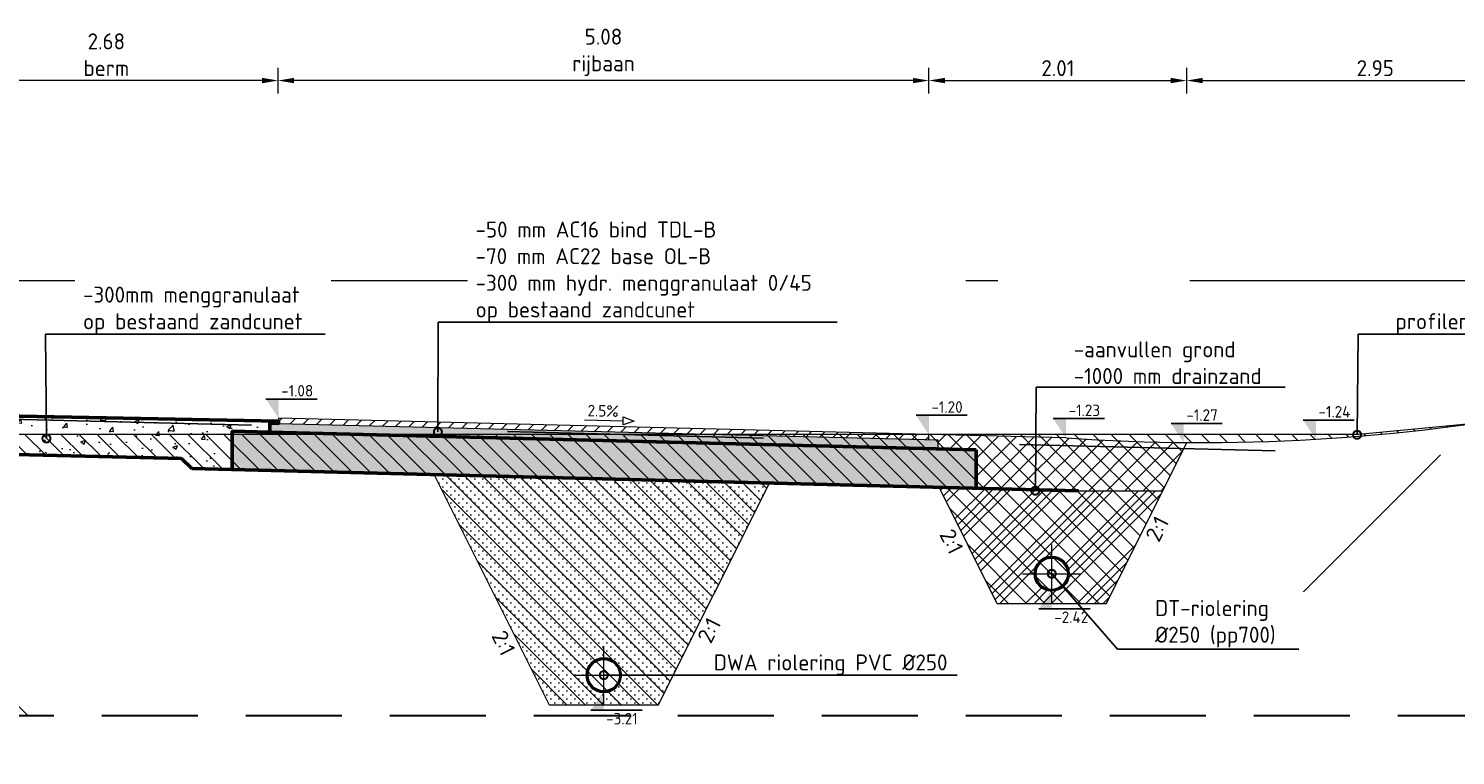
# Model space of a CAD drawing. Header units: metres. Extents: x 240213 to 242719, y 583416 to 583956.
# Tile 18 of 29: x 242682.81 to 242693.95, y 583540.84 to 583546.53. Entities that reach past the tile are written whole.
import ezdxf
from ezdxf import colors
from ezdxf.entities.mleader import LeaderData, LeaderLine
from ezdxf.enums import TextEntityAlignment as Align
from ezdxf.math import Vec2, Vec3

# ---------------------------------------------------------------- set-up
doc = ezdxf.new("R2010")
doc.units = ezdxf.units.M
for name, pattern in [('AL-NAP_LIJN', [15.25, 12, -1.5, 0.25, -1.5]), ('HIDDEN', [0.375, 0.25, -0.125]), ('XX-HART', [13, 4, -2, 1, -2, 4]), ('XX-HIDDEN', [4, 2, -2])]:
    doc.linetypes.add(name, pattern=pattern)
for name, color, linetype, lineweight in [('N-WE-GW-BERM-GD', 90, 'Continuous', 20), ('N-WE-GW-DRAINZAND-AD', 1, 'Continuous', 18), ('N-WE-GW-GROND_AANVULLEN-AD', 1, 'Continuous', 9), ('N-WE-GW-GROND_ONTGRAVEN-AD', 252, 'Continuous', 9), ('N-WE-GW-GROND_ZAND-GD', 50, 'Continuous', 20), ('N-WE-GW-GROND_ZAND_CUNETZAND-AD', 50, 'Continuous', 9), ('N-WE-VH-VERHARDING_ASFALT-GD', 210, 'Continuous', 20), ('N-WE-VH-VERHARDING_ASFALT_DEKLAAG-AD', 7, 'Continuous', 9), ('N-WE-VH-VERHARDING_ASFALT_TUSSENLAAG-AD', 140, 'Continuous', 9), ('N-WE-VH-VERHARDING_FUNDERING-GD', 252, 'Continuous', 50), ('N-WE-VH-VERHARDING_HYDR-MENGGRANULAAT-AD', 7, 'Continuous', 9), ('N-WE-VH-VERHARDING_MENGGRANULAAT-AD', 7, 'Continuous', 9), ('P- Zanddiepte', 52, 'HIDDEN', 30), ('WG-bs-dp-profiellijn', 251, 'Continuous', 0), ('X-XX-AL-HELLING-SD', 7, 'Continuous', 15), ('X-XX-AL-M', 7, 'Continuous', 18), ('X-XX-AL-NAP-G', 7, 'AL-NAP_LIJN', 18), ('X-XX-AL-PEILMAAT-SD @ 0.05', 7, 'Continuous', 25), ('X-XX-AL-T25', 7, 'Continuous', 25)]:
    doc.layers.add(name, color=color, linetype=linetype, lineweight=lineweight)
for name, color, linetype, lineweight, true_color in [('N-WE-GW-BODEM_ZAND-GD', 7, 'XX-HIDDEN', 25, 0xa3a300), ('N-WE-RI-HWA_TRANSPORTLEIDING_PVC-SD', 150, 'Continuous', 30, 0x007fff), ('N-WE-RI-VWA_TRANSPORTLEIDING_PVC-SD', 20, 'Continuous', 30, 0xff3f00)]:
    doc.layers.add(name, color=color, linetype=linetype, lineweight=lineweight, true_color=true_color)
doc.styles.add('NLCS', font='isocpeur.ttf')
doc.styles.add('NLCS-ISO', font='NLCS-ISO.ttf')
doc.styles.add('NLCS-ISO-M50-T25', font='NLCS-ISO.ttf', dxfattribs={"height": 0.125})
doc.dimstyles.new('NLCS-M50-T25-PIJL_L2_H1', dxfattribs={"dimscale": 0.05, "dimtxt": 0.125, "dimasz": 2.5, "dimexe": 2, "dimexo": 2, "dimgap": 0.7, "dimtad": 1, "dimzin": 0, "dimdsep": 46, "dimtxsty": 'NLCS-ISO-M50-T25', "dimcen": 2.5, "dimdle": 2, "dimclrd": 256, "dimclre": 256, "dimclrt": 7, "dimadec": 1, "dimazin": 0, "dimtfac": 1, "dimtmove": 0, "dimatfit": 3, "dimfxl": 2, "dimfxlon": 1, "dimtfillclr": 256, "dimtolj": 1, "dimtzin": 0, "dimlwd": -1, "dimlwe": -1, "dimarcsym": 0})

# ---------------------------------------------------------------- blocks, each defined once
blk = doc.blocks.new('_DotSmall')
at = {"color": 0, "linetype": 'ByBlock', "const_width": 0.5}
blk.add_lwpolyline([(-0.0625, 0, 1), (0.0625, 0, 1)], format="xyb", close=True, dxfattribs=at)
blk = doc.blocks.new('*U88')
h = blk.add_hatch(color=256)
h.dxf.hatch_style = 1
edge = h.paths.add_edge_path()
edge.add_arc((0, 0.125), 0.135, 0, 360)
edge = h.paths.add_edge_path(flags=17)
edge.add_arc((0, 0.125), 0.125, 0, 360)
at = {"color": 1, "linetype": 'XX-HART', "lineweight": 13, "ltscale": 0.2}
for p, q in [((0, -0.1025), (0, 0.3525)), ((-0.2275, 0.125), (0.2275, 0.125))]:
    blk.add_line(p, q, dxfattribs=at)
for radius in [0.135, 0.125]:
    blk.add_circle((0, 0.125), radius)
blk = doc.blocks.new('*U89')
blk.add_lwpolyline([(-7.89, 1.28), (-6.15, 0.65), (-6.15, 1.91)], close=True)
blk.add_lwpolyline([(-0.08, 1.28), (-6.15, 1.28)])
at = {"style": 'NLCS-ISO'}
blk.add_attdef('AFSCHOT', text='', height=1.8, dxfattribs=at).set_placement((-2.98, 1.87), align=Align.CENTER)
blk = doc.blocks.new('*D104')
at = {"layer": 'Defpoints', "color": 0, "transparency": 16777216}
for p in [(242684.756, 583546.12), (242684.756, 583543.48), (242689.84, 583543.353)]:
    blk.add_point(p, dxfattribs=at)
at = {"layer": 'X-XX-AL-M', "transparency": 16777216}
for p, q in [((242684.756, 583546.02), (242684.756, 583546.22)), ((242689.84, 583546.02), (242689.84, 583546.22)), ((242689.715, 583546.12), (242684.881, 583546.12))]:
    blk.add_line(p, q, dxfattribs=at)
for points in [[(242684.881, 583546.141), (242684.881, 583546.099), (242684.756, 583546.12)], [(242689.715, 583546.141), (242689.715, 583546.099), (242689.84, 583546.12)]]:
    blk.add_solid(points, dxfattribs=at)
at = {"layer": 'X-XX-AL-M', "color": 7, "transparency": 16777216, "insert": (242687.298, 583546.34), "char_height": 0.125, "attachment_point": 5, "style": 'NLCS-ISO-M50-T25'}
blk.add_mtext('\\A1;5.08\\Prijbaan', dxfattribs=at)
blk = doc.blocks.new('*D105')
at = {"layer": 'Defpoints', "color": 0, "transparency": 16777216}
for p in [(242682.072, 583546.12), (242682.072, 583543.516), (242684.756, 583543.48)]:
    blk.add_point(p, dxfattribs=at)
at = {"layer": 'X-XX-AL-M', "transparency": 16777216}
for p, q in [((242682.072, 583546.02), (242682.072, 583546.22)), ((242684.756, 583546.02), (242684.756, 583546.22)), ((242684.631, 583546.12), (242682.197, 583546.12))]:
    blk.add_line(p, q, dxfattribs=at)
for points in [[(242682.197, 583546.141), (242682.197, 583546.099), (242682.072, 583546.12)], [(242684.631, 583546.141), (242684.631, 583546.099), (242684.756, 583546.12)]]:
    blk.add_solid(points, dxfattribs=at)
at = {"layer": 'X-XX-AL-M', "color": 7, "transparency": 16777216, "insert": (242683.414, 583546.322), "char_height": 0.125, "attachment_point": 5, "style": 'NLCS-ISO-M50-T25'}
blk.add_mtext('\\A1;2.68\\Pberm', dxfattribs=at)
blk = doc.blocks.new('*D106')
at = {"layer": 'Defpoints', "color": 0, "transparency": 16777216}
for p in [(242691.855, 583546.12), (242689.84, 583543.353), (242691.855, 583543.29)]:
    blk.add_point(p, dxfattribs=at)
at = {"layer": 'X-XX-AL-M', "transparency": 16777216}
for p, q in [((242689.84, 583546.02), (242689.84, 583546.22)), ((242691.855, 583546.02), (242691.855, 583546.22)), ((242689.965, 583546.12), (242691.73, 583546.12))]:
    blk.add_line(p, q, dxfattribs=at)
for points in [[(242689.965, 583546.141), (242689.965, 583546.099), (242689.84, 583546.12)], [(242691.73, 583546.141), (242691.73, 583546.099), (242691.855, 583546.12)]]:
    blk.add_solid(points, dxfattribs=at)
at = {"layer": 'X-XX-AL-M', "color": 7, "transparency": 16777216, "insert": (242690.848, 583546.217), "char_height": 0.125, "attachment_point": 5, "style": 'NLCS-ISO-M50-T25'}
blk.add_mtext('\\A1;2.01', dxfattribs=at)
blk = doc.blocks.new('*D107')
at = {"layer": 'Defpoints', "color": 0, "transparency": 16777216}
for p in [(242694.8, 583546.12), (242694.8, 583543.787), (242691.855, 583543.29)]:
    blk.add_point(p, dxfattribs=at)
at = {"layer": 'X-XX-AL-M', "transparency": 16777216}
for p, q in [((242691.855, 583546.02), (242691.855, 583546.22)), ((242694.8, 583546.02), (242694.8, 583546.22)), ((242691.98, 583546.12), (242694.675, 583546.12))]:
    blk.add_line(p, q, dxfattribs=at)
for points in [[(242691.98, 583546.141), (242691.98, 583546.099), (242691.855, 583546.12)], [(242694.675, 583546.141), (242694.675, 583546.099), (242694.8, 583546.12)]]:
    blk.add_solid(points, dxfattribs=at)
at = {"layer": 'X-XX-AL-M', "color": 7, "transparency": 16777216, "insert": (242693.328, 583546.217), "char_height": 0.125, "attachment_point": 5, "style": 'NLCS-ISO-M50-T25'}
blk.add_mtext('\\A1;2.95', dxfattribs=at)
blk = doc.blocks.new('SAL-PEILMAAT_INFRACAD_H01-SOD')
blk.add_line((-2, 3), (6, 3))
blk.add_solid([(-2, 3), (0, 3), (0, 0)])
at = {"style": 'NLCS-ISO'}
blk.add_attdef('...', (0.4, 3.4), '', height=1.8, dxfattribs=at)

msp = doc.modelspace()

# ---------------------------------------------------------------- hatches: boundary and pattern name
at = {"layer": 'N-WE-GW-DRAINZAND-AD'}
h = msp.add_hatch(dxfattribs=at)
h.set_pattern_fill('ACO-BALLAST_01', color=256, scale=0.05, pattern_type=2)
h.set_pattern_definition([(45, (244031.85453, 578724.6317), (-0.202055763, 0.202055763), []), (45, (244031.92188, 578724.6317), (-0.202055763, 0.202055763), []), (45, (244031.98923, 578724.6317), (-0.202055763, 0.202055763), []), (45, (244032.0566, 578724.6317), (-0.202055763, 0.202055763), [])])
h.paths.add_polyline_path([(242691.667, 583542.914), (242691.01, 583542.914), (242689.92, 583542.941), (242690.325, 583542.131), (242690.375, 583542.03), (242691.225, 583542.03)])
edge = h.paths.add_edge_path(flags=16)
edge.add_arc((242690.8, 583542.265), 0.125, 0, 360)
at = {"layer": 'N-WE-GW-GROND_AANVULLEN-AD'}
h = msp.add_hatch(dxfattribs=at)
h.set_pattern_fill('AGW-WERK_AANVULLEN', color=256, scale=0.02, pattern_type=2)
h.set_pattern_definition([(45, (17321.70104, -512.18726), (-0.070710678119, 0.070710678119), [])])
edge = h.paths.add_edge_path()
edge.add_line((242691.667, 583542.914), (242691.854, 583543.289))
edge.add_arc((242691.941, 583557.751), 14.463, 265.7986, 269.6559, ccw=False)
edge.add_line((242690.882, 583543.327), (242689.84, 583543.353))
edge.add_line((242689.84, 583543.353), (242689.84, 583543.313))
edge.add_line((242689.84, 583543.313), (242689.91, 583543.312))
edge.add_line((242689.91, 583543.312), (242689.91, 583543.242))
edge.add_line((242689.91, 583543.242), (242690.21, 583543.234))
edge.add_line((242690.21, 583543.234), (242690.21, 583542.934))
edge.add_line((242690.21, 583542.934), (242691.01, 583542.914))
edge.add_line((242691.01, 583542.914), (242691.667, 583542.914))
at = {"layer": 'N-WE-GW-GROND_ONTGRAVEN-AD'}
h = msp.add_hatch(dxfattribs=at)
h.set_pattern_fill('AGW-WERK_ONTGRAVEN', color=256, scale=0.02, pattern_type=2)
h.set_pattern_definition([(135, (0, 0), (-0.070710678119, -0.070710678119), [])])
h.paths.add_polyline_path([(242684.398, 583543.357), (242681.741, 583543.357), (242681.731, 583543.221), (242684, 583543.165), (242684.082, 583543.087), (242684.398, 583543.079)])
edge = h.paths.add_edge_path()
edge.add_line((242689.84, 583543.353), (242685.298, 583543.357))
edge.add_line((242685.298, 583543.357), (242684.398, 583543.357))
edge.add_line((242684.398, 583543.357), (242684.398, 583543.079))
edge.add_line((242684.398, 583543.079), (242689.92, 583542.941))
edge.add_line((242689.92, 583542.941), (242690.375, 583542.03))
edge.add_line((242690.375, 583542.03), (242691.225, 583542.03))
edge.add_line((242691.225, 583542.03), (242691.855, 583543.29))
edge.add_arc((242691.938, 583559.384), 16.094, 269.7062, 278.2613)
edge.add_line((242694.25, 583543.457), (242693.2, 583543.357))
edge.add_line((242693.2, 583543.357), (242689.84, 583543.353))
h.paths.add_polyline_path([(242688.594, 583542.974), (242685.974, 583543.04), (242686.875, 583541.237), (242687.725, 583541.237)])
at = {"layer": 'N-WE-GW-GROND_ZAND_CUNETZAND-AD'}
h = msp.add_hatch(dxfattribs=at)
h.set_pattern_fill('AGW-GROND_ZAND_CUNETZAND', color=256, scale=0.05, pattern_type=2)
h.set_pattern_definition([(0, (244031.85453, 578724.631693), (0.03125, 0.03125), [0, -0.0625])])
h.paths.add_polyline_path([(242688.594, 583542.974), (242685.974, 583543.04), (242686.875, 583541.237), (242687.725, 583541.237)])
edge = h.paths.add_edge_path(flags=16)
edge.add_arc((242687.3, 583541.472), 0.125, 0, 360)
at = {"layer": 'N-WE-VH-VERHARDING_ASFALT_DEKLAAG-AD'}
h = msp.add_hatch(dxfattribs=at)
h.set_pattern_fill('AVH-ASFALT_B', color=256, scale=0.05, pattern_type=2)
h.set_pattern_definition([(45, (0, 52.45943), (-0.053033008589, 0.053033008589), [])])
h.paths.add_polyline_path([(242684.76, 583543.48), (242684.759, 583543.44), (242689.84, 583543.313), (242689.84, 583543.353)])
at = {"layer": 'N-WE-VH-VERHARDING_ASFALT_TUSSENLAAG-AD'}
h = msp.add_hatch(dxfattribs=at)
h.set_pattern_fill('AVH-ASFALT_4', color=256, scale=0.05, pattern_type=2)
h.set_pattern_definition([(60, (0, 52.45943), (-0.086602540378, 0.05), [0.05, -0.025, 0.01, -0.025]), (60, (0.05774, 52.45943), (-0.086602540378, 0.05), []), (120, (0, 52.45943), (-0.086602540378, -0.05), []), (120, (-0.05774, 52.45943), (-0.086602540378, -0.05), [0.05, -0.025, 0.01, -0.025])])
h.paths.add_polyline_path([(242684.759, 583543.44), (242684.692, 583543.442), (242684.691, 583543.372), (242689.91, 583543.242), (242689.91, 583543.312)])
at = {"layer": 'N-WE-VH-VERHARDING_HYDR-MENGGRANULAAT-AD'}
h = msp.add_hatch(dxfattribs=at)
h.set_pattern_fill('AVH-FUNDERING_GRANULAAT_MENG_02', color=256, scale=0.05, pattern_type=2)
h.set_pattern_definition([(50, (241742.27887, 579050.24663), (0.215178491, -0.018825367), [0.0225, -0.2475]), (355, (241742.27887, 579050.24663), (-0.041625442, 0.225657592), [0.018, -0.198]), (100.451, (241742.2968, 579050.24506), (0.17355417, 0.206831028), [0.0191221, -0.210343]), (46.1842, (241742.27887, 579050.30663), (0.320172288, -0.049655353), [0.03375, -0.37125]), (96.6356, (241742.30556, 579050.3025), (0.280399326, 0.292234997), [0.0286831, -0.315514]), (351.184, (241742.27887, 579050.30663), (0.280399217, 0.292235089), [0.027, -0.297]), (21, (241742.30887, 579050.29163), (0.17907263, -0.1207856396), [0.0225, -0.2475]), (326, (241742.30887, 579050.29163), (0.072994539, 0.217544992), [0.018, -0.198]), (71.4514, (241742.3238, 579050.28156), (0.252066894, 0.096759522), [0.0191221, -0.210343]), (37.5, (241742.278875, 579050.24663), (0.0036479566, 0.0998681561), [0, -0.1956, 0, -0.201, 0, -0.19875]), (7.5, (241742.27887, 579050.24663), (0.0789208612, 0.1183235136), [0, -0.1146, 0, -0.1911, 0, -0.07575]), (327.5, (241742.211975, 579050.24663), (0.159985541, -0.007019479), [0, -0.075, 0, -0.234, 0, -0.3105]), (317.5, (241742.18197, 579050.24663), (0.174955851, 0.0300314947), [0, -0.0975, 0, -0.1554, 0, -0.2205]), (45, (241742.27887, 579050.24663), (-0.22097087, 0.22097087), [])])
h.paths.add_polyline_path([(242684.398, 583543.379), (242684.398, 583543.079), (242690.21, 583542.934), (242690.21, 583543.234), (242684.8, 583543.369), (242684.691, 583543.372)])
at = {"layer": 'N-WE-VH-VERHARDING_MENGGRANULAAT-AD'}
h = msp.add_hatch(dxfattribs=at)
h.set_pattern_fill('AVH-FUNDERING_GRANULAAT_MENG_01', color=256, scale=0.05, pattern_type=2)
h.set_pattern_definition([(50, (242683.23172, 583544.50852), (0.35863, -0.031376), [0.0375, -0.4125]), (355, (242683.23172, 583544.50852), (-0.069376, 0.376096), [0.03, -0.33]), (100.451, (242683.2616, 583544.5059), (0.289255, 0.34472), [0.03187, -0.35057]), (46.184, (242683.2317, 583544.60852), (0.53362, -0.08276), [0.05625, -0.61875]), (96.636, (242683.2762, 583544.60163), (0.46733, 0.48706), [0.0478, -0.52586]), (351.184, (242683.2317, 583544.6085), (0.46733, 0.48706), [0.045, -0.495]), (21, (242683.28172, 583544.58352), (0.298454, -0.20131), [0.0375, -0.4125]), (326, (242683.28172, 583544.58352), (0.12166, 0.362575), [0.03, -0.33]), (71.451, (242683.3066, 583544.56675), (0.42011, 0.161265), [0.03187, -0.35057]), (37.5, (242683.23172, 583544.50852), (0.00608, 0.166447), [0, -0.326, 0, -0.335, 0, -0.33125]), (7.5, (242683.23172, 583544.50852), (0.131535, 0.197206), [0, -0.191, 0, -0.3185, 0, -0.12625]), (327.5, (242683.12022, 583544.50852), (0.266911, -0.0112774), [0, -0.125, 0, -0.39, 0, -0.5175]), (317.5, (242683.07022, 583544.50852), (0.291593, 0.050052), [0, -0.1625, 0, -0.259, 0, -0.3675])])
h.paths.add_polyline_path([(242684, 583543.165), (242684.082, 583543.087), (242684.398, 583543.079), (242684.398, 583543.379), (242684.691, 583543.372), (242684.692, 583543.442), (242684.759, 583543.44), (242684.76, 583543.458), (242682.197, 583543.507), (242681.754, 583543.539), (242681.731, 583543.221)])

# ---------------------------------------------------------------- linework, layer by layer
at = {"layer": 'N-WE-GW-BERM-GD'}
msp.add_lwpolyline([(242690.912, 583543.327, 0.064596), (242694.8, 583543.557)], format="xyb", dxfattribs=at)
msp.add_lwpolyline([(242690.912, 583543.327), (242689.84, 583543.353)], dxfattribs=at)
at = {"layer": 'N-WE-GW-BODEM_ZAND-GD'}
msp.add_lwpolyline([(242682.8, 583541.157), (242681.531, 583542.426), (242679.7, 583542.426), (242678.551, 583543.576), (242693.837, 583543.193), (242691.8, 583541.157)], dxfattribs=at)
at = {"layer": 'N-WE-GW-GROND_ZAND-GD'}
for points in [[(242691.667, 583542.914), (242691.855, 583543.29)], [(242686.875, 583541.237), (242685.974, 583543.04)], [(242687.725, 583541.237), (242688.594, 583542.974)], [(242690.375, 583542.03), (242689.92, 583542.941)], [(242691.01, 583542.914), (242691.667, 583542.914)], [(242691.01, 583542.914), (242691.667, 583542.914)], [(242691.225, 583542.03), (242691.667, 583542.914)], [(242691.225, 583542.03), (242690.375, 583542.03)], [(242687.725, 583541.237), (242686.875, 583541.237)]]:
    msp.add_lwpolyline(points, dxfattribs=at)
at = {"layer": 'N-WE-VH-VERHARDING_ASFALT-GD'}
for points in [[(242684.691, 583543.372), (242684.691, 583543.442), (242684.759, 583543.44)], [(242689.84, 583543.313), (242689.84, 583543.353), (242684.76, 583543.48), (242684.759, 583543.44), (242689.91, 583543.312), (242689.91, 583543.242)]]:
    msp.add_lwpolyline(points, dxfattribs=at)
at = {"layer": 'N-WE-VH-VERHARDING_FUNDERING-GD'}
for points in [[(242684.691, 583543.372), (242684.692, 583543.442), (242684.759, 583543.44), (242684.76, 583543.458), (242682.197, 583543.507)], [(242681.731, 583543.221), (242684, 583543.165)], [(242684, 583543.165), (242684.082, 583543.087)], [(242690.21, 583543.234), (242690.21, 583542.934)], [(242684.082, 583543.087), (242691.01, 583542.914)]]:
    msp.add_lwpolyline(points, dxfattribs=at)
at = {"layer": 'P- Zanddiepte', "ltscale": 3}
msp.add_lwpolyline([(242676.629, 583541.157), (242699.891, 583541.157)], dxfattribs=at)
at = {"layer": 'WG-bs-dp-profiellijn', "lineweight": 0}
msp.add_lwpolyline([(242676.629, 583543.557), (242679.2, 583543.557), (242681.3, 583543.357), (242693.2, 583543.357), (242695.3, 583543.557), (242699.891, 583543.557)], dxfattribs=at)
at = {"layer": 'X-XX-AL-NAP-G'}
msp.add_lwpolyline([(242676.629, 583544.557), (242699.891, 583544.557)], dxfattribs=at)

# ---------------------------------------------------------------- block references
at = {"layer": 'N-WE-RI-HWA_TRANSPORTLEIDING_PVC-SD'}
msp.add_blockref('*U88', (242690.8, 583542.14), dxfattribs=at)
at = {"layer": 'X-XX-AL-HELLING-SD'}
ref = msp.add_blockref('*U89', (242687.143, 583543.403), dxfattribs=dict(at, xscale=-0.05000000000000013, yscale=0.04999999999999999, zscale=0.05, rotation=358.5679038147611))
ref.add_attrib('AFSCHOT', '2.5%', dxfattribs={"layer": '0', "height": 0.09, "rotation": 358.5679, "style": 'NLCS-ISO'}).set_placement((242687.294, 583543.493), align=Align.CENTER)
at = {"layer": 'X-XX-AL-PEILMAAT-SD @ 0.05', "xscale": 0.05, "yscale": 0.05, "zscale": 0.05}
for p, values in [((242684.76, 583543.48), {'...': '-1.08'}), ((242689.84, 583543.353), {'...': '-1.20'})]:
    msp.add_blockref('SAL-PEILMAAT_INFRACAD_H01-SOD', p, dxfattribs=at).add_auto_attribs(values)

# ---------------------------------------------------------------- texts
at = {"layer": 'X-XX-AL-T25', "linetype": 'Continuous', "style": 'NLCS'}
for rotation, p in [(63.4349, (242691.713, 583542.571)), (296.5651, (242689.928, 583542.472))]:
    msp.add_text('2:1', height=0.125, rotation=rotation, dxfattribs=at).set_placement(p, align=Align.BOTTOM_CENTER)

# ---------------------------------------------------------------- dimensions: what is measured, and where the dimension line sits
at = {"layer": 'X-XX-AL-M'}
dim = msp.add_linear_dim(base=(242682.072, 583546.12), p1=(242684.756, 583543.48), p2=(242682.072, 583543.516), angle=180, text='<>\\Pberm', dimstyle='NLCS-M50-T25-PIJL_L2_H1', dxfattribs=at)
dim.commit()
dim.dimension.update_dxf_attribs({"geometry": '*D105', "text_midpoint": (242683.414, 583546.322)})

# ---------------------------------------------------------------- next in the draw order: leaders
at = {"layer": 'X-XX-AL-T25'}
ml = msp.add_multileader_mtext('Standard', dxfattribs=at)
ml.set_content('profileren en inzaaien berm', color=256, style='NLCS-ISO-M50-T25')
ml.set_leader_properties(color=256, lineweight=-1)
ml.set_arrow_properties(name='DOTSMALL')
ml.build(insert=Vec2(0, 0))
ml.multileader.update_dxf_attribs({"text_left_attachment_type": 5, "text_right_attachment_type": 5, "dogleg_length": 0.248, "arrow_head_size": 0.125})
ctx = ml.context
ctx.base_point, ctx.char_height, ctx.arrow_head_size, ctx.landing_gap_size, ctx.plane_origin = Vec3(242693.441, 583544.138), 0.125, 0.125, 0.045, Vec3(242694.191, 583543.678)
ctx.left_attachment, ctx.right_attachment = 5, 5
notes = []
notes.append((ctx, [(0, (1, 1, 0), (242693.193, 583544.138), (1, 0), 0.248, [(0, [(242693.186, 583543.351)], 0, [])])]))
ctx.mtext.insert, ctx.mtext.flow_direction = Vec3(242693.486, 583544.301), 5
ctx.mtext.has_bg_fill, ctx.mtext.bg_color, ctx.mtext.bg_scale_factor, ctx.mtext.bg_transparency, ctx.mtext.use_window_bg_color = 1, -1027028792, 1.5, 0, 1
ml = msp.add_multileader_mtext('Standard', dxfattribs=at)
ml.set_content('-aanvullen grond\\P-1000 mm drainzand', color=256, style='NLCS-ISO-M50-T25')
ml.set_leader_properties(color=256, lineweight=-1)
ml.set_arrow_properties(name='DOTSMALL')
ml.build(insert=Vec2(0, 0))
ml.multileader.update_dxf_attribs({"text_left_attachment_type": 5, "text_right_attachment_type": 5, "dogleg_length": 0.248, "arrow_head_size": 0.125})
ctx = ml.context
ctx.base_point, ctx.char_height, ctx.arrow_head_size, ctx.landing_gap_size, ctx.plane_origin = Vec3(242690.927, 583543.722), 0.125, 0.125, 0.045, Vec3(242691.677, 583543.241)
ctx.left_attachment, ctx.right_attachment = 5, 5
notes.append((ctx, [(0, (1, 1, 0), (242690.678, 583543.722), (1, 0), 0.248, [(0, [(242690.672, 583542.914)], 0, [])])]))
ctx.mtext.insert, ctx.mtext.flow_direction = Vec3(242690.972, 583544.081), 5
ctx.mtext.has_bg_fill, ctx.mtext.bg_color, ctx.mtext.bg_scale_factor, ctx.mtext.bg_transparency, ctx.mtext.use_window_bg_color = 1, -1027028792, 1.5, 0, 1
ml = msp.add_multileader_mtext('Standard', dxfattribs=at)
ml.set_content('DT-riolering Ø250 (pp700)', color=256, style='NLCS-ISO-M50-T25')
ml.set_leader_properties(color=256, lineweight=-1)
ml.set_arrow_properties(name='DOTSMALL')
ml.build(insert=Vec2(0, 0))
ml.multileader.update_dxf_attribs({"text_left_attachment_type": 5, "text_right_attachment_type": 5, "dogleg_length": 2.502, "arrow_head_size": 0.125})
ctx = ml.context
ctx.base_point, ctx.char_height, ctx.arrow_head_size, ctx.landing_gap_size, ctx.plane_origin = Vec3(242691.562, 583541.675), 0.125, 0.125, 0.045, Vec3(242691.999, 583542.67)
ctx.left_attachment, ctx.right_attachment = 5, 5
notes.append((ctx, [(0, (1, 1, 0), (242691.313, 583541.675), (1, 0), 0.248, [(0, [(242690.8, 583542.265)], 0, [])])]))
ctx.mtext.insert, ctx.mtext.rotation, ctx.mtext.width, ctx.mtext.defined_height, ctx.mtext.flow_direction = Vec3(242691.607, 583542.059), 6.283185, 1.11233, 0.163, 5
ctx.mtext.has_bg_fill, ctx.mtext.bg_color, ctx.mtext.bg_scale_factor, ctx.mtext.bg_transparency, ctx.mtext.use_window_bg_color = 1, -1027028792, 1.5, 0, 1
ml = msp.add_multileader_mtext('Standard', dxfattribs=at)
ml.set_content('DWA riolering PVC Ø250', color=256, style='NLCS-ISO-M50-T25')
ml.set_leader_properties(color=256, lineweight=-1)
ml.set_arrow_properties(name='DOTSMALL')
ml.build(insert=Vec2(0, 0))
ml.multileader.update_dxf_attribs({"text_left_attachment_type": 5, "text_right_attachment_type": 5, "dogleg_length": 0.248, "arrow_head_size": 0.125})
ctx = ml.context
ctx.base_point, ctx.char_height, ctx.arrow_head_size, ctx.landing_gap_size, ctx.plane_origin = Vec3(242688.114, 583541.472), 0.125, 0.125, 0.045, Vec3(242686.659, 583540.354)
ctx.left_attachment, ctx.right_attachment = 5, 5
notes.append((ctx, [(1, (1, 1, 0), (242687.866, 583541.472), (1, 0), 0.248, [(0, [(242687.3, 583541.472)], 0, [])])]))
ctx.mtext.insert, ctx.mtext.flow_direction = Vec3(242688.159, 583541.634), 5
ctx.mtext.has_bg_fill, ctx.mtext.bg_color, ctx.mtext.bg_scale_factor, ctx.mtext.bg_transparency, ctx.mtext.use_window_bg_color = 1, -1027028792, 1.5, 0, 1
for ctx, leaders in notes:
    for number, flags, end, landing, length, lines in leaders:
        leader = LeaderData()
        leader.index, (leader.has_last_leader_line, leader.has_dogleg_vector, leader.attachment_direction) = number, flags
        leader.last_leader_point, leader.dogleg_vector, leader.dogleg_length = Vec3(end), Vec3(landing), length
        for number, points, colour, breaks in lines:
            line = LeaderLine()
            line.index, line.vertices, line.color, line.breaks = number, Vec3.list(points), colors.encode_raw_color(colour), breaks
            leader.lines.append(line)
        ctx.leaders.append(leader)

# ---------------------------------------------------------------- next in the draw order: linework, layer by layer
at = {"layer": 'N-WE-RI-HWA_TRANSPORTLEIDING_PVC-SD'}
msp.add_circle((242690.8, 583542.265), 0.135, dxfattribs=at)
at = {"layer": 'N-WE-RI-VWA_TRANSPORTLEIDING_PVC-SD'}
msp.add_circle((242687.3, 583541.472), 0.135, dxfattribs=at)

# ---------------------------------------------------------------- next in the draw order: block references
msp.add_blockref('*U88', (242687.3, 583541.347), dxfattribs=at)
at = {"layer": 'X-XX-AL-PEILMAAT-SD @ 0.05', "xscale": 0.05, "yscale": 0.05, "zscale": 0.05}
for p, values in [((242690.912, 583543.327), {'...': '-1.23'}), ((242691.832, 583543.29), {'...': '-1.27'}), ((242692.864, 583543.316), {'...': '-1.24'})]:
    msp.add_blockref('SAL-PEILMAAT_INFRACAD_H01-SOD', p, dxfattribs=at).add_auto_attribs(values)
at = {"layer": 'X-XX-AL-PEILMAAT-SD @ 0.05'}
ref = msp.add_blockref('SAL-PEILMAAT_INFRACAD_H01-SOD', (242690.8, 583542.14), dxfattribs=dict(at, xscale=-0.05, yscale=0.05, zscale=0.05, rotation=180))
ref.add_attrib('...', '-2.42', (242690.82, 583541.88), dxfattribs={"layer": '0', "height": 0.09, "style": 'NLCS-ISO'})

# ---------------------------------------------------------------- next in the draw order: dimensions: what is measured, and where the dimension line sits
at = {"layer": 'X-XX-AL-M'}
for base, p1, p2, picture, middle in [((242691.8551, 583546.1199), (242689.8402, 583543.3534), (242691.8551, 583543.2901), '*D106', (242690.8476, 583546.2174)), ((242694.8002, 583546.1199), (242691.8551, 583543.2901), (242694.8002, 583543.7866), '*D107', (242693.3276, 583546.2174))]:
    dim = msp.add_linear_dim(base=base, p1=p1, p2=p2, angle=180, dimstyle='NLCS-M50-T25-PIJL_L2_H1', override={"dimtmove": 1}, dxfattribs=at)
    dim.commit()
    dim.dimension.update_dxf_attribs({"geometry": picture, "text_midpoint": middle})

# ---------------------------------------------------------------- next in the draw order: leaders
at = {"layer": 'X-XX-AL-T25'}
ml = msp.add_multileader_mtext('Standard', dxfattribs=at)
ml.set_content('-50 mm AC16 bind TDL-B\\P-70 mm AC22 base OL-B\\P-300 mm hydr. menggranulaat 0/45\\Pop bestaand zandcunet', color=256, style='NLCS-ISO-M50-T25')
ml.set_leader_properties(color=256, lineweight=-1)
ml.set_arrow_properties(name='DOTSMALL')
ml.build(insert=Vec2(0, 0))
ml.multileader.update_dxf_attribs({"text_left_attachment_type": 5, "text_right_attachment_type": 5, "dogleg_length": 0.248, "arrow_head_size": 0.125})
ctx = ml.context
ctx.base_point, ctx.char_height, ctx.arrow_head_size, ctx.landing_gap_size, ctx.plane_origin = Vec3(242686.254, 583544.231), 0.125, 0.125, 0.045, Vec3(242687.004, 583543.8)
ctx.left_attachment, ctx.right_attachment = 5, 5
notes = []
notes.append((ctx, [(0, (1, 1, 0), (242686.006, 583544.231), (1, 0), 0.248, [(0, [(242686.004, 583543.373)], 0, [])])]))
ctx.mtext.insert, ctx.mtext.flow_direction = Vec3(242686.299, 583545.018), 5
ctx.mtext.has_bg_fill, ctx.mtext.bg_color, ctx.mtext.bg_scale_factor, ctx.mtext.bg_transparency, ctx.mtext.use_window_bg_color = 1, -1027028792, 1.5, 0, 1
for ctx, leaders in notes:
    for number, flags, end, landing, length, lines in leaders:
        leader = LeaderData()
        leader.index, (leader.has_last_leader_line, leader.has_dogleg_vector, leader.attachment_direction) = number, flags
        leader.last_leader_point, leader.dogleg_vector, leader.dogleg_length = Vec3(end), Vec3(landing), length
        for number, points, colour, breaks in lines:
            line = LeaderLine()
            line.index, line.vertices, line.color, line.breaks = number, Vec3.list(points), colors.encode_raw_color(colour), breaks
            leader.lines.append(line)
        ctx.leaders.append(leader)

# ---------------------------------------------------------------- next in the draw order: block references
at = {"layer": 'X-XX-AL-PEILMAAT-SD @ 0.05'}
ref = msp.add_blockref('SAL-PEILMAAT_INFRACAD_H01-SOD', (242687.299, 583541.347), dxfattribs=dict(at, xscale=-0.05, yscale=0.05, zscale=0.05, rotation=180))
ref.add_attrib('...', '-3.21', (242687.319, 583541.087), dxfattribs={"layer": '0', "height": 0.09, "style": 'NLCS-ISO'})

# ---------------------------------------------------------------- next in the draw order: texts
at = {"layer": 'X-XX-AL-T25', "linetype": 'Continuous', "style": 'NLCS'}
for rotation, p in [(63.4349, (242688.213, 583541.778)), (296.5651, (242686.428, 583541.679))]:
    msp.add_text('2:1', height=0.125, rotation=rotation, dxfattribs=at).set_placement(p, align=Align.BOTTOM_CENTER)

# ---------------------------------------------------------------- next in the draw order: dimensions: what is measured, and where the dimension line sits
at = {"layer": 'X-XX-AL-M'}
dim = msp.add_linear_dim(base=(242684.756, 583546.12), p1=(242689.84, 583543.353), p2=(242684.756, 583543.48), angle=180, text='<>\\Prijbaan', dimstyle='NLCS-M50-T25-PIJL_L2_H1', dxfattribs=at)
dim.commit()
dim.dimension.update_dxf_attribs({"geometry": '*D104', "text_midpoint": (242687.298, 583546.34)})

# ---------------------------------------------------------------- next in the draw order: leaders
at = {"layer": 'X-XX-AL-T25'}
ml = msp.add_multileader_mtext('Standard', dxfattribs=at)
ml.set_content('\\A1;-300mm menggranulaat\\Pop bestaand zandcunet', color=256, style='NLCS-ISO-M50-T25')
ml.set_leader_properties(color=256, lineweight=-1)
ml.set_arrow_properties(name='DOTSMALL')
ml.build(insert=Vec2(0, 0))
ml.multileader.update_dxf_attribs({"text_left_attachment_type": 5, "text_right_attachment_type": 5, "dogleg_length": 2.502, "arrow_head_size": 0.125})
ctx = ml.context
ctx.base_point, ctx.char_height, ctx.arrow_head_size, ctx.landing_gap_size, ctx.plane_origin = Vec3(242683.187, 583544.138), 0.125, 0.125, 0.045, Vec3(242683.246, 583545.527)
ctx.left_attachment, ctx.right_attachment = 5, 5
notes = []
notes.append((ctx, [(0, (1, 1, 0), (242682.938, 583544.138), (1, 0), 0.248, [(0, [(242682.946, 583543.322)], 0, [])])]))
ctx.mtext.insert, ctx.mtext.rotation, ctx.mtext.width, ctx.mtext.flow_direction = Vec3(242683.232, 583544.509), 6.283185, 1.87443, 5
ctx.mtext.has_bg_fill, ctx.mtext.bg_color, ctx.mtext.bg_scale_factor, ctx.mtext.bg_transparency, ctx.mtext.use_window_bg_color = 1, -1027028792, 1.5, 0, 1
for ctx, leaders in notes:
    for number, flags, end, landing, length, lines in leaders:
        leader = LeaderData()
        leader.index, (leader.has_last_leader_line, leader.has_dogleg_vector, leader.attachment_direction) = number, flags
        leader.last_leader_point, leader.dogleg_vector, leader.dogleg_length = Vec3(end), Vec3(landing), length
        for number, points, colour, breaks in lines:
            line = LeaderLine()
            line.index, line.vertices, line.color, line.breaks = number, Vec3.list(points), colors.encode_raw_color(colour), breaks
            leader.lines.append(line)
        ctx.leaders.append(leader)

# ---------------------------------------------------------------- next in the draw order: linework, layer by layer
at = {"layer": 'N-WE-VH-VERHARDING_FUNDERING-GD'}
msp.add_lwpolyline([(242690.21, 583543.234), (242684.691, 583543.372), (242684.398, 583543.379), (242684.398, 583543.079)], dxfattribs=at)

doc.saveas('drawing.dxf')
